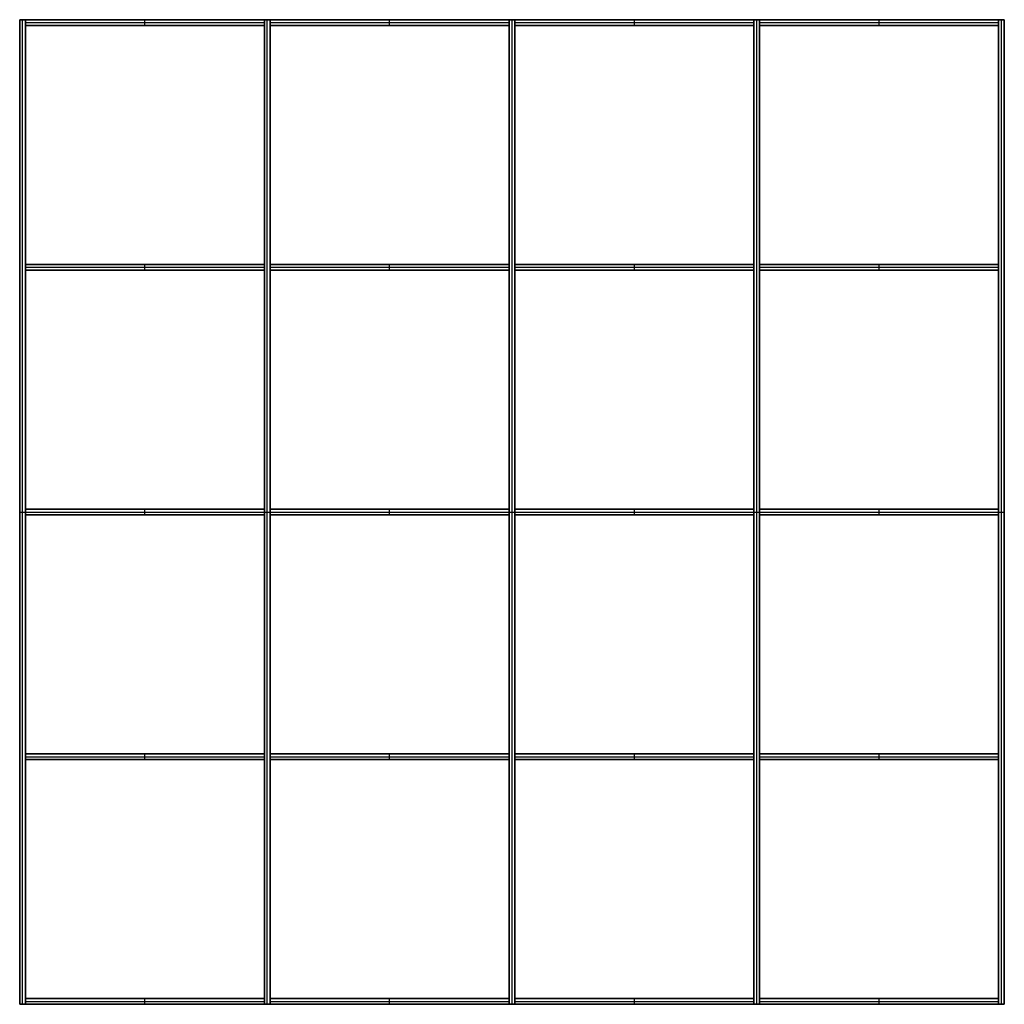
# Model space of a CAD drawing. Header units: millimetres. Extents: x -1030 to 1030, y -1030 to 1030.
import ezdxf

# ---------------------------------------------------------------- set-up
doc = ezdxf.new("R2010")
doc.units = ezdxf.units.MM
doc.layers.add('Default', color=7, linetype='Continuous', true_color=0x000000)

msp = doc.modelspace()

# ---------------------------------------------------------------- linework, layer by layer
at = {"layer": 'Default', "color": 157, "true_color": 0x2c5885}
for p, q in [((-1030, 1030, -75), (-1018, 1030, -75)), ((-1030, 1030, -75), (-1030, -1030, -75)), ((-1024, 1030, -150), (-1024, 1030)), ((-1024, -1030, -150), (-1024, 1030, -150)), ((-1024, -1030), (-1024, 1030)), ((-1018, -1030, -75), (-1018, 1030, -75)), ((-1018, 1030, -75), (-518, 1030, -75)), ((-1018, 1030, -75), (-1018, 1018, -75)), ((-1018, 1024, -150), (-1018, 1024)), ((-1018, 1024, -150), (-518, 1024, -150)), ((-1018, 1024), (-518, 1024)), ((-1018, 1018, -75), (-518, 1018, -75)), ((-768, 1030, -150), (-768, 1030)), ((-768, 1018, -150), (-768, 1030, -150)), ((-768, 1018), (-768, 1030)), ((-768, 1018), (-768, 1018, -150)), ((-518, 1030, -75), (-506, 1030, -75)), ((-518, 1030, -75), (-518, -1030, -75)), ((-518, 1018, -75), (-518, 1030, -75)), ((-518, 1024, -150), (-518, 1024)), ((-512, 1030, -150), (-512, 1030)), ((-512, -1030, -150), (-512, 1030, -150)), ((-512, -1030), (-512, 1030)), ((-506, -1030, -75), (-506, 1030, -75)), ((-506, 1030, -75), (-6, 1030, -75)), ((-506, 1030, -75), (-506, 1018, -75)), ((-506, 1024, -150), (-506, 1024)), ((-506, 1024, -150), (-6, 1024, -150)), ((-506, 1024), (-6, 1024)), ((-506, 1018, -75), (-6, 1018, -75)), ((-256, 1030, -150), (-256, 1030)), ((-256, 1018, -150), (-256, 1030, -150)), ((-256, 1018), (-256, 1030)), ((-256, 1018), (-256, 1018, -150)), ((-6, 1030, -75), (6, 1030, -75)), ((-6, 1030, -75), (-6, -1030, -75)), ((-6, 1018, -75), (-6, 1030, -75)), ((-6, 1024, -150), (-6, 1024)), ((0, 1030, -150), (0, 1030)), ((0, -1030, -150), (0, 1030, -150)), ((0, -1030), (0, 1030)), ((6, -1030, -75), (6, 1030, -75)), ((6, 1030, -75), (506, 1030, -75)), ((6, 1030, -75), (6, 1018, -75)), ((6, 1024, -150), (6, 1024)), ((6, 1024, -150), (506, 1024, -150)), ((6, 1024), (506, 1024)), ((6, 1018, -75), (506, 1018, -75)), ((256, 1030, -150), (256, 1030)), ((256, 1018, -150), (256, 1030, -150)), ((256, 1018), (256, 1030)), ((256, 1018), (256, 1018, -150)), ((506, 1030, -75), (518, 1030, -75)), ((506, 1030, -75), (506, -1030, -75)), ((506, 1018, -75), (506, 1030, -75)), ((506, 1024, -150), (506, 1024)), ((512, 1030, -150), (512, 1030)), ((512, -1030, -150), (512, 1030, -150)), ((512, -1030), (512, 1030)), ((518, -1030, -75), (518, 1030, -75)), ((518, 1030, -75), (1018, 1030, -75)), ((518, 1030, -75), (518, 1018, -75)), ((518, 1024, -150), (518, 1024)), ((518, 1024, -150), (1018, 1024, -150)), ((518, 1024), (1018, 1024)), ((518, 1018, -75), (1018, 1018, -75)), ((768, 1030, -150), (768, 1030)), ((768, 1018, -150), (768, 1030, -150)), ((768, 1018), (768, 1030)), ((768, 1018), (768, 1018, -150)), ((1018, 1030, -75), (1030, 1030, -75)), ((1018, 1030, -75), (1018, -1030, -75)), ((1018, 1018, -75), (1018, 1030, -75)), ((1018, 1024, -150), (1018, 1024)), ((1024, 1030, -150), (1024, 1030)), ((1024, -1030, -150), (1024, 1030, -150)), ((1024, -1030), (1024, 1030)), ((1030, -1030, -75), (1030, 1030, -75)), ((-1018, 518, -75), (-518, 518, -75)), ((-1018, 518, -75), (-1018, 506, -75)), ((-768, 518, -150), (-768, 518)), ((-768, 506, -150), (-768, 518, -150)), ((-768, 506), (-768, 518)), ((-518, 506, -75), (-518, 518, -75)), ((-506, 518, -75), (-6, 518, -75)), ((-506, 518, -75), (-506, 506, -75)), ((-256, 518, -150), (-256, 518)), ((-256, 506, -150), (-256, 518, -150)), ((-256, 506), (-256, 518)), ((-6, 506, -75), (-6, 518, -75)), ((6, 518, -75), (506, 518, -75)), ((6, 518, -75), (6, 506, -75)), ((256, 518, -150), (256, 518)), ((256, 506, -150), (256, 518, -150)), ((256, 506), (256, 518)), ((506, 506, -75), (506, 518, -75)), ((518, 518, -75), (1018, 518, -75)), ((518, 518, -75), (518, 506, -75)), ((768, 518, -150), (768, 518)), ((768, 506, -150), (768, 518, -150)), ((768, 506), (768, 518)), ((1018, 506, -75), (1018, 518, -75)), ((-1018, 512, -150), (-1018, 512)), ((-1018, 512, -150), (-518, 512, -150)), ((-1018, 512), (-518, 512)), ((-1018, 506, -75), (-518, 506, -75)), ((-768, 506), (-768, 506, -150)), ((-518, 512, -150), (-518, 512)), ((-506, 512, -150), (-506, 512)), ((-506, 512, -150), (-6, 512, -150)), ((-506, 512), (-6, 512)), ((-506, 506, -75), (-6, 506, -75)), ((-256, 506), (-256, 506, -150)), ((-6, 512, -150), (-6, 512)), ((6, 512, -150), (6, 512)), ((6, 512, -150), (506, 512, -150)), ((6, 512), (506, 512)), ((6, 506, -75), (506, 506, -75)), ((256, 506), (256, 506, -150)), ((506, 512, -150), (506, 512)), ((518, 512, -150), (518, 512)), ((518, 512, -150), (1018, 512, -150)), ((518, 512), (1018, 512)), ((518, 506, -75), (1018, 506, -75)), ((768, 506), (768, 506, -150)), ((1018, 512, -150), (1018, 512)), ((-1030, 0, -150), (-1030, 0)), ((-1030, 0, -150), (-1018, 0, -150)), ((-1030, 0), (-1018, 0)), ((-1018, 6, -75), (-518, 6, -75)), ((-1018, 6, -75), (-1018, -6, -75)), ((-1018, 0, -150), (-1018, 0)), ((-1018, 0, -150), (-1018, 0)), ((-1018, 0, -150), (-518, 0, -150)), ((-1018, 0), (-518, 0)), ((-768, 6, -150), (-768, 6)), ((-768, -6, -150), (-768, 6, -150)), ((-768, -6), (-768, 6)), ((-518, -6, -75), (-518, 6, -75)), ((-518, 0, -150), (-518, 0)), ((-518, 0, -150), (-506, 0, -150)), ((-518, 0), (-506, 0)), ((-518, 0, -150), (-518, 0)), ((-506, 6, -75), (-6, 6, -75)), ((-506, 6, -75), (-506, -6, -75)), ((-506, 0, -150), (-506, 0)), ((-506, 0, -150), (-506, 0)), ((-506, 0, -150), (-6, 0, -150)), ((-506, 0), (-6, 0)), ((-256, 6, -150), (-256, 6)), ((-256, -6, -150), (-256, 6, -150)), ((-256, -6), (-256, 6)), ((-6, -6, -75), (-6, 6, -75)), ((-6, 0, -150), (-6, 0)), ((-6, 0, -150), (6, 0, -150)), ((-6, 0), (6, 0)), ((-6, 0, -150), (-6, 0)), ((6, 6, -75), (506, 6, -75)), ((6, 6, -75), (6, -6, -75)), ((6, 0, -150), (6, 0)), ((6, 0, -150), (6, 0)), ((6, 0, -150), (506, 0, -150)), ((6, 0), (506, 0)), ((256, 6, -150), (256, 6)), ((256, -6, -150), (256, 6, -150)), ((256, -6), (256, 6)), ((506, -6, -75), (506, 6, -75)), ((506, 0, -150), (506, 0)), ((506, 0, -150), (518, 0, -150)), ((506, 0), (518, 0)), ((506, 0, -150), (506, 0)), ((518, 6, -75), (1018, 6, -75)), ((518, 6, -75), (518, -6, -75)), ((518, 0, -150), (518, 0)), ((518, 0, -150), (518, 0)), ((518, 0, -150), (1018, 0, -150)), ((518, 0), (1018, 0)), ((768, 6, -150), (768, 6)), ((768, -6, -150), (768, 6, -150)), ((768, -6), (768, 6)), ((1018, -6, -75), (1018, 6, -75)), ((1018, 0, -150), (1018, 0)), ((1018, 0, -150), (1030, 0, -150)), ((1018, 0), (1030, 0)), ((1018, 0, -150), (1018, 0)), ((1030, 0, -150), (1030, 0)), ((-1018, -6, -75), (-518, -6, -75)), ((-768, -6), (-768, -6, -150)), ((-506, -6, -75), (-6, -6, -75)), ((-256, -6), (-256, -6, -150)), ((6, -6, -75), (506, -6, -75)), ((256, -6), (256, -6, -150)), ((518, -6, -75), (1018, -6, -75)), ((768, -6), (768, -6, -150)), ((-1018, -506, -75), (-518, -506, -75)), ((-1018, -506, -75), (-1018, -518, -75)), ((-1018, -512, -150), (-1018, -512)), ((-1018, -512, -150), (-518, -512, -150)), ((-1018, -512), (-518, -512)), ((-768, -506, -150), (-768, -506)), ((-768, -518, -150), (-768, -506, -150)), ((-768, -518), (-768, -506)), ((-518, -518, -75), (-518, -506, -75)), ((-518, -512, -150), (-518, -512)), ((-506, -506, -75), (-6, -506, -75)), ((-506, -506, -75), (-506, -518, -75)), ((-506, -512, -150), (-506, -512)), ((-506, -512, -150), (-6, -512, -150)), ((-506, -512), (-6, -512)), ((-256, -506, -150), (-256, -506)), ((-256, -518, -150), (-256, -506, -150)), ((-256, -518), (-256, -506)), ((-6, -518, -75), (-6, -506, -75)), ((-6, -512, -150), (-6, -512)), ((6, -506, -75), (506, -506, -75)), ((6, -506, -75), (6, -518, -75)), ((6, -512, -150), (6, -512)), ((6, -512, -150), (506, -512, -150)), ((6, -512), (506, -512)), ((256, -506, -150), (256, -506)), ((256, -518, -150), (256, -506, -150)), ((256, -518), (256, -506)), ((506, -518, -75), (506, -506, -75)), ((506, -512, -150), (506, -512)), ((518, -506, -75), (1018, -506, -75)), ((518, -506, -75), (518, -518, -75)), ((518, -512, -150), (518, -512)), ((518, -512, -150), (1018, -512, -150)), ((518, -512), (1018, -512)), ((768, -506, -150), (768, -506)), ((768, -518, -150), (768, -506, -150)), ((768, -518), (768, -506)), ((1018, -518, -75), (1018, -506, -75)), ((1018, -512, -150), (1018, -512)), ((-1018, -518, -75), (-518, -518, -75)), ((-768, -518), (-768, -518, -150)), ((-506, -518, -75), (-6, -518, -75)), ((-256, -518), (-256, -518, -150)), ((6, -518, -75), (506, -518, -75)), ((256, -518), (256, -518, -150)), ((518, -518, -75), (1018, -518, -75)), ((768, -518), (768, -518, -150)), ((-1030, -1030, -75), (-1018, -1030, -75)), ((-1024, -1030), (-1024, -1030, -150)), ((-1018, -1018, -75), (-518, -1018, -75)), ((-1018, -1018, -75), (-1018, -1030, -75)), ((-1018, -1024, -150), (-1018, -1024)), ((-1018, -1024, -150), (-518, -1024, -150)), ((-1018, -1024), (-518, -1024)), ((-1018, -1030, -75), (-518, -1030, -75)), ((-768, -1018, -150), (-768, -1018)), ((-768, -1030, -150), (-768, -1018, -150)), ((-768, -1030), (-768, -1018)), ((-768, -1030), (-768, -1030, -150)), ((-518, -1030, -75), (-518, -1018, -75)), ((-518, -1024, -150), (-518, -1024)), ((-518, -1030, -75), (-506, -1030, -75)), ((-512, -1030), (-512, -1030, -150)), ((-506, -1018, -75), (-6, -1018, -75)), ((-506, -1018, -75), (-506, -1030, -75)), ((-506, -1024, -150), (-506, -1024)), ((-506, -1024, -150), (-6, -1024, -150)), ((-506, -1024), (-6, -1024)), ((-506, -1030, -75), (-6, -1030, -75)), ((-256, -1018, -150), (-256, -1018)), ((-256, -1030, -150), (-256, -1018, -150)), ((-256, -1030), (-256, -1018)), ((-256, -1030), (-256, -1030, -150)), ((-6, -1030, -75), (-6, -1018, -75)), ((-6, -1024, -150), (-6, -1024)), ((-6, -1030, -75), (6, -1030, -75)), ((0, -1030), (0, -1030, -150)), ((6, -1018, -75), (506, -1018, -75)), ((6, -1018, -75), (6, -1030, -75)), ((6, -1024, -150), (6, -1024)), ((6, -1024, -150), (506, -1024, -150)), ((6, -1024), (506, -1024)), ((6, -1030, -75), (506, -1030, -75)), ((256, -1018, -150), (256, -1018)), ((256, -1030, -150), (256, -1018, -150)), ((256, -1030), (256, -1018)), ((256, -1030), (256, -1030, -150)), ((506, -1030, -75), (506, -1018, -75)), ((506, -1024, -150), (506, -1024)), ((506, -1030, -75), (518, -1030, -75)), ((512, -1030), (512, -1030, -150)), ((518, -1018, -75), (1018, -1018, -75)), ((518, -1018, -75), (518, -1030, -75)), ((518, -1024, -150), (518, -1024)), ((518, -1024, -150), (1018, -1024, -150)), ((518, -1024), (1018, -1024)), ((518, -1030, -75), (1018, -1030, -75)), ((768, -1018, -150), (768, -1018)), ((768, -1030, -150), (768, -1018, -150)), ((768, -1030), (768, -1018)), ((768, -1030), (768, -1030, -150)), ((1018, -1030, -75), (1018, -1018, -75)), ((1018, -1024, -150), (1018, -1024)), ((1018, -1030, -75), (1030, -1030, -75)), ((1024, -1030), (1024, -1030, -150))]:
    msp.add_line(p, q, dxfattribs=at)
at = {"layer": 'Default', "color": 167, "true_color": 0x244c78}
for p, q in [((-1030, 1030, 6), (1030, 1030, 6)), ((-1030, 1030, 6), (-1030, -1030, 6)), ((0, 1030), (0, 1030, 12)), ((0, -1030), (0, 1030)), ((0, -1030, 12), (0, 1030, 12)), ((1030, -1030, 6), (1030, 1030, 6)), ((-1030, 0), (-1030, 0, 12)), ((-1030, 0), (1030, 0)), ((-1030, 0, 12), (1030, 0, 12)), ((1030, 0), (1030, 0, 12)), ((-1030, -1030, 6), (1030, -1030, 6)), ((0, -1030, 12), (0, -1030))]:
    msp.add_line(p, q, dxfattribs=at)
at = {"layer": 'Default', "color": 157, "true_color": 0x2c5885}
for points in [[(-1030, 1030, -150), (-1030, 1030, -75), (-1030, 1030)], [(-1018, 1030, -150), (-1018, 1030, -75), (-1018, 1030)], [(-1018, 1030, -150), (-1018, 1030, -75), (-1018, 1030)], [(-518, 1030, -150), (-518, 1030, -75), (-518, 1030)], [(-518, 1030, -150), (-518, 1030, -75), (-518, 1030)], [(-506, 1030, -150), (-506, 1030, -75), (-506, 1030)], [(-506, 1030, -150), (-506, 1030, -75), (-506, 1030)], [(-6, 1030, -150), (-6, 1030, -75), (-6, 1030)], [(-6, 1030, -150), (-6, 1030, -75), (-6, 1030)], [(6, 1030, -150), (6, 1030, -75), (6, 1030)], [(6, 1030, -150), (6, 1030, -75), (6, 1030)], [(506, 1030, -150), (506, 1030, -75), (506, 1030)], [(506, 1030, -150), (506, 1030, -75), (506, 1030)], [(518, 1030, -150), (518, 1030, -75), (518, 1030)], [(518, 1030, -150), (518, 1030, -75), (518, 1030)], [(1018, 1030, -150), (1018, 1030, -75), (1018, 1030)], [(1018, 1030, -150), (1018, 1030, -75), (1018, 1030)], [(1030, 1030, -150), (1030, 1030, -75), (1030, 1030)], [(-1018, 1030, -150), (-1024, 1030, -150), (-1030, 1030, -150)], [(-1030, 1030), (-1024, 1030), (-1018, 1030)], [(-1030, 1030, -150), (-1030, 0, -150), (-1030, -1030, -150)], [(-1030, -1030), (-1030, 0), (-1030, 1030)], [(-1018, -1030, -150), (-1018, 0, -150), (-1018, 1030, -150)], [(-1018, 1030), (-1018, 0), (-1018, -1030)], [(-518, 1030, -150), (-768, 1030, -150), (-1018, 1030, -150)], [(-1018, 1030), (-768, 1030), (-518, 1030)], [(-1018, 1030, -150), (-1018, 1024, -150), (-1018, 1018, -150)], [(-1018, 1018), (-1018, 1024), (-1018, 1030)], [(-1018, 1018, -150), (-1018, 1018, -75), (-1018, 1018)], [(-1018, 1018, -150), (-768, 1018, -150), (-518, 1018, -150)], [(-518, 1018), (-768, 1018), (-1018, 1018)], [(-506, 1030, -150), (-512, 1030, -150), (-518, 1030, -150)], [(-518, 1030), (-512, 1030), (-506, 1030)], [(-518, 1030, -150), (-518, 0, -150), (-518, -1030, -150)], [(-518, -1030), (-518, 0), (-518, 1030)], [(-518, 1018, -150), (-518, 1024, -150), (-518, 1030, -150)], [(-518, 1030), (-518, 1024), (-518, 1018)], [(-518, 1018), (-518, 1018, -75), (-518, 1018, -150)], [(-506, -1030, -150), (-506, 0, -150), (-506, 1030, -150)], [(-506, 1030), (-506, 0), (-506, -1030)], [(-6, 1030, -150), (-256, 1030, -150), (-506, 1030, -150)], [(-506, 1030), (-256, 1030), (-6, 1030)], [(-506, 1030, -150), (-506, 1024, -150), (-506, 1018, -150)], [(-506, 1018), (-506, 1024), (-506, 1030)], [(-506, 1018, -150), (-506, 1018, -75), (-506, 1018)], [(-506, 1018, -150), (-256, 1018, -150), (-6, 1018, -150)], [(-6, 1018), (-256, 1018), (-506, 1018)], [(6, 1030, -150), (0, 1030, -150), (-6, 1030, -150)], [(-6, 1030), (0, 1030), (6, 1030)], [(-6, 1030, -150), (-6, 0, -150), (-6, -1030, -150)], [(-6, -1030), (-6, 0), (-6, 1030)], [(-6, 1018, -150), (-6, 1024, -150), (-6, 1030, -150)], [(-6, 1030), (-6, 1024), (-6, 1018)], [(-6, 1018), (-6, 1018, -75), (-6, 1018, -150)], [(6, -1030, -150), (6, 0, -150), (6, 1030, -150)], [(6, 1030), (6, 0), (6, -1030)], [(506, 1030, -150), (256, 1030, -150), (6, 1030, -150)], [(6, 1030), (256, 1030), (506, 1030)], [(6, 1030, -150), (6, 1024, -150), (6, 1018, -150)], [(6, 1018), (6, 1024), (6, 1030)], [(6, 1018, -150), (6, 1018, -75), (6, 1018)], [(6, 1018, -150), (256, 1018, -150), (506, 1018, -150)], [(506, 1018), (256, 1018), (6, 1018)], [(518, 1030, -150), (512, 1030, -150), (506, 1030, -150)], [(506, 1030), (512, 1030), (518, 1030)], [(506, 1030, -150), (506, 0, -150), (506, -1030, -150)], [(506, -1030), (506, 0), (506, 1030)], [(506, 1018, -150), (506, 1024, -150), (506, 1030, -150)], [(506, 1030), (506, 1024), (506, 1018)], [(506, 1018), (506, 1018, -75), (506, 1018, -150)], [(518, -1030, -150), (518, 0, -150), (518, 1030, -150)], [(518, 1030), (518, 0), (518, -1030)], [(1018, 1030, -150), (768, 1030, -150), (518, 1030, -150)], [(518, 1030), (768, 1030), (1018, 1030)], [(518, 1030, -150), (518, 1024, -150), (518, 1018, -150)], [(518, 1018), (518, 1024), (518, 1030)], [(518, 1018, -150), (518, 1018, -75), (518, 1018)], [(518, 1018, -150), (768, 1018, -150), (1018, 1018, -150)], [(1018, 1018), (768, 1018), (518, 1018)], [(1030, 1030, -150), (1024, 1030, -150), (1018, 1030, -150)], [(1018, 1030), (1024, 1030), (1030, 1030)], [(1018, 1030, -150), (1018, 0, -150), (1018, -1030, -150)], [(1018, -1030), (1018, 0), (1018, 1030)], [(1018, 1018, -150), (1018, 1024, -150), (1018, 1030, -150)], [(1018, 1030), (1018, 1024), (1018, 1018)], [(1018, 1018), (1018, 1018, -75), (1018, 1018, -150)], [(1030, -1030, -150), (1030, 0, -150), (1030, 1030, -150)], [(1030, 1030), (1030, 0), (1030, -1030)], [(-518, 518, -150), (-768, 518, -150), (-1018, 518, -150)], [(-1018, 518, -150), (-1018, 518, -75), (-1018, 518)], [(-1018, 518), (-768, 518), (-518, 518)], [(-1018, 518, -150), (-1018, 512, -150), (-1018, 506, -150)], [(-1018, 506), (-1018, 512), (-1018, 518)], [(-518, 506, -150), (-518, 512, -150), (-518, 518, -150)], [(-518, 518, -150), (-518, 518, -75), (-518, 518)], [(-518, 518), (-518, 512), (-518, 506)], [(-6, 518, -150), (-256, 518, -150), (-506, 518, -150)], [(-506, 518, -150), (-506, 518, -75), (-506, 518)], [(-506, 518), (-256, 518), (-6, 518)], [(-506, 518, -150), (-506, 512, -150), (-506, 506, -150)], [(-506, 506), (-506, 512), (-506, 518)], [(-6, 506, -150), (-6, 512, -150), (-6, 518, -150)], [(-6, 518, -150), (-6, 518, -75), (-6, 518)], [(-6, 518), (-6, 512), (-6, 506)], [(506, 518, -150), (256, 518, -150), (6, 518, -150)], [(6, 518, -150), (6, 518, -75), (6, 518)], [(6, 518), (256, 518), (506, 518)], [(6, 518, -150), (6, 512, -150), (6, 506, -150)], [(6, 506), (6, 512), (6, 518)], [(506, 506, -150), (506, 512, -150), (506, 518, -150)], [(506, 518, -150), (506, 518, -75), (506, 518)], [(506, 518), (506, 512), (506, 506)], [(1018, 518, -150), (768, 518, -150), (518, 518, -150)], [(518, 518, -150), (518, 518, -75), (518, 518)], [(518, 518), (768, 518), (1018, 518)], [(518, 518, -150), (518, 512, -150), (518, 506, -150)], [(518, 506), (518, 512), (518, 518)], [(1018, 506, -150), (1018, 512, -150), (1018, 518, -150)], [(1018, 518, -150), (1018, 518, -75), (1018, 518)], [(1018, 518), (1018, 512), (1018, 506)], [(-1018, 506, -150), (-1018, 506, -75), (-1018, 506)], [(-1018, 506, -150), (-768, 506, -150), (-518, 506, -150)], [(-518, 506), (-768, 506), (-1018, 506)], [(-518, 506), (-518, 506, -75), (-518, 506, -150)], [(-506, 506, -150), (-506, 506, -75), (-506, 506)], [(-506, 506, -150), (-256, 506, -150), (-6, 506, -150)], [(-6, 506), (-256, 506), (-506, 506)], [(-6, 506), (-6, 506, -75), (-6, 506, -150)], [(6, 506, -150), (6, 506, -75), (6, 506)], [(6, 506, -150), (256, 506, -150), (506, 506, -150)], [(506, 506), (256, 506), (6, 506)], [(506, 506), (506, 506, -75), (506, 506, -150)], [(518, 506, -150), (518, 506, -75), (518, 506)], [(518, 506, -150), (768, 506, -150), (1018, 506, -150)], [(1018, 506), (768, 506), (518, 506)], [(1018, 506), (1018, 506, -75), (1018, 506, -150)], [(-518, 6, -150), (-768, 6, -150), (-1018, 6, -150)], [(-1018, 6, -150), (-1018, 6, -75), (-1018, 6)], [(-1018, 6), (-768, 6), (-518, 6)], [(-1018, 6, -150), (-1018, 0, -150), (-1018, -6, -150)], [(-1018, -6), (-1018, 0), (-1018, 6)], [(-518, -6, -150), (-518, 0, -150), (-518, 6, -150)], [(-518, 6, -150), (-518, 6, -75), (-518, 6)], [(-518, 6), (-518, 0), (-518, -6)], [(-6, 6, -150), (-256, 6, -150), (-506, 6, -150)], [(-506, 6, -150), (-506, 6, -75), (-506, 6)], [(-506, 6), (-256, 6), (-6, 6)], [(-506, 6, -150), (-506, 0, -150), (-506, -6, -150)], [(-506, -6), (-506, 0), (-506, 6)], [(-6, -6, -150), (-6, 0, -150), (-6, 6, -150)], [(-6, 6, -150), (-6, 6, -75), (-6, 6)], [(-6, 6), (-6, 0), (-6, -6)], [(506, 6, -150), (256, 6, -150), (6, 6, -150)], [(6, 6, -150), (6, 6, -75), (6, 6)], [(6, 6), (256, 6), (506, 6)], [(6, 6, -150), (6, 0, -150), (6, -6, -150)], [(6, -6), (6, 0), (6, 6)], [(506, -6, -150), (506, 0, -150), (506, 6, -150)], [(506, 6, -150), (506, 6, -75), (506, 6)], [(506, 6), (506, 0), (506, -6)], [(1018, 6, -150), (768, 6, -150), (518, 6, -150)], [(518, 6, -150), (518, 6, -75), (518, 6)], [(518, 6), (768, 6), (1018, 6)], [(518, 6, -150), (518, 0, -150), (518, -6, -150)], [(518, -6), (518, 0), (518, 6)], [(1018, -6, -150), (1018, 0, -150), (1018, 6, -150)], [(1018, 6, -150), (1018, 6, -75), (1018, 6)], [(1018, 6), (1018, 0), (1018, -6)], [(-1018, -6, -150), (-1018, -6, -75), (-1018, -6)], [(-1018, -6, -150), (-768, -6, -150), (-518, -6, -150)], [(-518, -6), (-768, -6), (-1018, -6)], [(-518, -6), (-518, -6, -75), (-518, -6, -150)], [(-506, -6, -150), (-506, -6, -75), (-506, -6)], [(-506, -6, -150), (-256, -6, -150), (-6, -6, -150)], [(-6, -6), (-256, -6), (-506, -6)], [(-6, -6), (-6, -6, -75), (-6, -6, -150)], [(6, -6, -150), (6, -6, -75), (6, -6)], [(6, -6, -150), (256, -6, -150), (506, -6, -150)], [(506, -6), (256, -6), (6, -6)], [(506, -6), (506, -6, -75), (506, -6, -150)], [(518, -6, -150), (518, -6, -75), (518, -6)], [(518, -6, -150), (768, -6, -150), (1018, -6, -150)], [(1018, -6), (768, -6), (518, -6)], [(1018, -6), (1018, -6, -75), (1018, -6, -150)], [(-518, -506, -150), (-768, -506, -150), (-1018, -506, -150)], [(-1018, -506, -150), (-1018, -506, -75), (-1018, -506)], [(-1018, -506), (-768, -506), (-518, -506)], [(-1018, -506, -150), (-1018, -512, -150), (-1018, -518, -150)], [(-1018, -518), (-1018, -512), (-1018, -506)], [(-518, -518, -150), (-518, -512, -150), (-518, -506, -150)], [(-518, -506, -150), (-518, -506, -75), (-518, -506)], [(-518, -506), (-518, -512), (-518, -518)], [(-6, -506, -150), (-256, -506, -150), (-506, -506, -150)], [(-506, -506, -150), (-506, -506, -75), (-506, -506)], [(-506, -506), (-256, -506), (-6, -506)], [(-506, -506, -150), (-506, -512, -150), (-506, -518, -150)], [(-506, -518), (-506, -512), (-506, -506)], [(-6, -518, -150), (-6, -512, -150), (-6, -506, -150)], [(-6, -506, -150), (-6, -506, -75), (-6, -506)], [(-6, -506), (-6, -512), (-6, -518)], [(506, -506, -150), (256, -506, -150), (6, -506, -150)], [(6, -506, -150), (6, -506, -75), (6, -506)], [(6, -506), (256, -506), (506, -506)], [(6, -506, -150), (6, -512, -150), (6, -518, -150)], [(6, -518), (6, -512), (6, -506)], [(506, -518, -150), (506, -512, -150), (506, -506, -150)], [(506, -506, -150), (506, -506, -75), (506, -506)], [(506, -506), (506, -512), (506, -518)], [(1018, -506, -150), (768, -506, -150), (518, -506, -150)], [(518, -506, -150), (518, -506, -75), (518, -506)], [(518, -506), (768, -506), (1018, -506)], [(518, -506, -150), (518, -512, -150), (518, -518, -150)], [(518, -518), (518, -512), (518, -506)], [(1018, -518, -150), (1018, -512, -150), (1018, -506, -150)], [(1018, -506, -150), (1018, -506, -75), (1018, -506)], [(1018, -506), (1018, -512), (1018, -518)], [(-1018, -518, -150), (-1018, -518, -75), (-1018, -518)], [(-1018, -518, -150), (-768, -518, -150), (-518, -518, -150)], [(-518, -518), (-768, -518), (-1018, -518)], [(-518, -518), (-518, -518, -75), (-518, -518, -150)], [(-506, -518, -150), (-506, -518, -75), (-506, -518)], [(-506, -518, -150), (-256, -518, -150), (-6, -518, -150)], [(-6, -518), (-256, -518), (-506, -518)], [(-6, -518), (-6, -518, -75), (-6, -518, -150)], [(6, -518, -150), (6, -518, -75), (6, -518)], [(6, -518, -150), (256, -518, -150), (506, -518, -150)], [(506, -518), (256, -518), (6, -518)], [(506, -518), (506, -518, -75), (506, -518, -150)], [(518, -518, -150), (518, -518, -75), (518, -518)], [(518, -518, -150), (768, -518, -150), (1018, -518, -150)], [(1018, -518), (768, -518), (518, -518)], [(1018, -518), (1018, -518, -75), (1018, -518, -150)], [(-1030, -1030, -150), (-1030, -1030, -75), (-1030, -1030)], [(-1030, -1030, -150), (-1024, -1030, -150), (-1018, -1030, -150)], [(-1018, -1030), (-1024, -1030), (-1030, -1030)], [(-518, -1018, -150), (-768, -1018, -150), (-1018, -1018, -150)], [(-1018, -1018, -150), (-1018, -1018, -75), (-1018, -1018)], [(-1018, -1018), (-768, -1018), (-518, -1018)], [(-1018, -1018, -150), (-1018, -1024, -150), (-1018, -1030, -150)], [(-1018, -1030), (-1018, -1024), (-1018, -1018)], [(-1018, -1030), (-1018, -1030, -75), (-1018, -1030, -150)], [(-1018, -1030, -150), (-1018, -1030, -75), (-1018, -1030)], [(-1018, -1030, -150), (-768, -1030, -150), (-518, -1030, -150)], [(-518, -1030), (-768, -1030), (-1018, -1030)], [(-518, -1030, -150), (-518, -1024, -150), (-518, -1018, -150)], [(-518, -1018, -150), (-518, -1018, -75), (-518, -1018)], [(-518, -1018), (-518, -1024), (-518, -1030)], [(-518, -1030, -150), (-518, -1030, -75), (-518, -1030)], [(-518, -1030, -150), (-512, -1030, -150), (-506, -1030, -150)], [(-506, -1030), (-512, -1030), (-518, -1030)], [(-518, -1030), (-518, -1030, -75), (-518, -1030, -150)], [(-6, -1018, -150), (-256, -1018, -150), (-506, -1018, -150)], [(-506, -1018, -150), (-506, -1018, -75), (-506, -1018)], [(-506, -1018), (-256, -1018), (-6, -1018)], [(-506, -1018, -150), (-506, -1024, -150), (-506, -1030, -150)], [(-506, -1030), (-506, -1024), (-506, -1018)], [(-506, -1030), (-506, -1030, -75), (-506, -1030, -150)], [(-506, -1030, -150), (-506, -1030, -75), (-506, -1030)], [(-506, -1030, -150), (-256, -1030, -150), (-6, -1030, -150)], [(-6, -1030), (-256, -1030), (-506, -1030)], [(-6, -1030, -150), (-6, -1024, -150), (-6, -1018, -150)], [(-6, -1018, -150), (-6, -1018, -75), (-6, -1018)], [(-6, -1018), (-6, -1024), (-6, -1030)], [(-6, -1030, -150), (-6, -1030, -75), (-6, -1030)], [(-6, -1030, -150), (0, -1030, -150), (6, -1030, -150)], [(6, -1030), (0, -1030), (-6, -1030)], [(-6, -1030), (-6, -1030, -75), (-6, -1030, -150)], [(506, -1018, -150), (256, -1018, -150), (6, -1018, -150)], [(6, -1018, -150), (6, -1018, -75), (6, -1018)], [(6, -1018), (256, -1018), (506, -1018)], [(6, -1018, -150), (6, -1024, -150), (6, -1030, -150)], [(6, -1030), (6, -1024), (6, -1018)], [(6, -1030), (6, -1030, -75), (6, -1030, -150)], [(6, -1030, -150), (6, -1030, -75), (6, -1030)], [(6, -1030, -150), (256, -1030, -150), (506, -1030, -150)], [(506, -1030), (256, -1030), (6, -1030)], [(506, -1030, -150), (506, -1024, -150), (506, -1018, -150)], [(506, -1018, -150), (506, -1018, -75), (506, -1018)], [(506, -1018), (506, -1024), (506, -1030)], [(506, -1030, -150), (506, -1030, -75), (506, -1030)], [(506, -1030, -150), (512, -1030, -150), (518, -1030, -150)], [(518, -1030), (512, -1030), (506, -1030)], [(506, -1030), (506, -1030, -75), (506, -1030, -150)], [(1018, -1018, -150), (768, -1018, -150), (518, -1018, -150)], [(518, -1018, -150), (518, -1018, -75), (518, -1018)], [(518, -1018), (768, -1018), (1018, -1018)], [(518, -1018, -150), (518, -1024, -150), (518, -1030, -150)], [(518, -1030), (518, -1024), (518, -1018)], [(518, -1030), (518, -1030, -75), (518, -1030, -150)], [(518, -1030, -150), (518, -1030, -75), (518, -1030)], [(518, -1030, -150), (768, -1030, -150), (1018, -1030, -150)], [(1018, -1030), (768, -1030), (518, -1030)], [(1018, -1030, -150), (1018, -1024, -150), (1018, -1018, -150)], [(1018, -1018, -150), (1018, -1018, -75), (1018, -1018)], [(1018, -1018), (1018, -1024), (1018, -1030)], [(1018, -1030, -150), (1018, -1030, -75), (1018, -1030)], [(1018, -1030, -150), (1024, -1030, -150), (1030, -1030, -150)], [(1030, -1030), (1024, -1030), (1018, -1030)], [(1018, -1030), (1018, -1030, -75), (1018, -1030, -150)], [(1030, -1030), (1030, -1030, -75), (1030, -1030, -150)]]:
    msp.add_open_spline(points, degree=2, dxfattribs=at)
at = {"layer": 'Default', "color": 167, "true_color": 0x244c78}
for points in [[(1030, 1030), (0, 1030), (-1030, 1030)], [(-1030, 1030), (-1030, 1030, 6), (-1030, 1030, 12)], [(-1030, 1030, 12), (0, 1030, 12), (1030, 1030, 12)], [(-1030, 1030), (-1030, 0), (-1030, -1030)], [(-1030, -1030, 12), (-1030, 0, 12), (-1030, 1030, 12)], [(1030, -1030), (1030, 0), (1030, 1030)], [(1030, 1030), (1030, 1030, 6), (1030, 1030, 12)], [(1030, 1030, 12), (1030, 0, 12), (1030, -1030, 12)], [(-1030, -1030), (-1030, -1030, 6), (-1030, -1030, 12)], [(-1030, -1030), (0, -1030), (1030, -1030)], [(1030, -1030, 12), (0, -1030, 12), (-1030, -1030, 12)], [(1030, -1030, 12), (1030, -1030, 6), (1030, -1030)]]:
    msp.add_open_spline(points, degree=2, dxfattribs=at)

doc.saveas('drawing.dxf')
